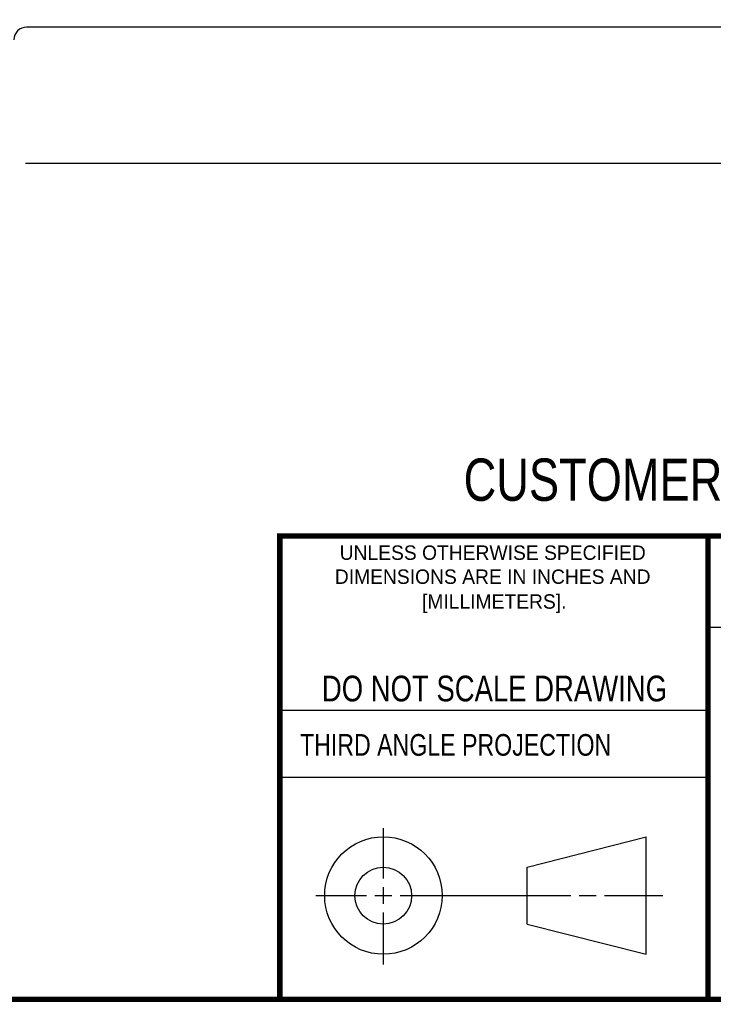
# Model space of a CAD drawing. Header units: inches. Extents: x 0.2 to 16.8, y 0.2 to 10.8.
# Tile 4 of 25: x 10.5 to 13.1, y 0.2 to 3.9. Entities that reach past the tile are written whole.
import ezdxf

# ---------------------------------------------------------------- set-up
doc = ezdxf.new("R2010")
doc.units = ezdxf.units.IN
doc.header["$LTSCALE"] = 0.935
doc.header["$MEASUREMENT"] = 0
doc.layers.get('0').update_dxf_attribs({"linetype": 'CONTINUOUS'})
doc.layers.add('DIMENSIONS', color=7, linetype='CONTINUOUS')
doc.styles.get("Standard").update_dxf_attribs({"font": 'txt', "width": 0.8})
doc.styles.add('TEXTSTYLE_2', font='txt')
doc.dimstyles.new('DIMSTYLE_2', dxfattribs={"dimtxt": 0.125, "dimasz": 0.18, "dimexe": 0.18, "dimexo": 0.0625, "dimgap": 0.09, "dimtad": 0, "dimtih": 1, "dimtoh": 1, "dimdec": 3, "dimzin": 4, "dimdsep": 46, "dimtxsty": 'STANDARD', "dimblk": '_FILLED', "dimblk1": '_FILLED', "dimblk2": '_FILLED', "dimcen": 0.09, "dimadec": 0, "dimazin": 0, "dimtp": 0.01, "dimtm": 0.01, "dimtfac": 1, "dimtdec": 3, "dimtofl": 0, "dimtmove": 0, "dimatfit": 3, "dimldrblk": '_FILLED', "dimfxl": 1, "dimtolj": 1, "dimtzin": 4, "dimarcsym": 0})

# ---------------------------------------------------------------- blocks, each defined once
blk = doc.blocks.new('_FILLED')
at = {"color": 0, "linetype": 'BYBLOCK'}
blk.add_solid([(0, 0), (-1, 0.174), (-1, -0.174)], dxfattribs=at)
blk = doc.blocks.new('*D14')
at = {"layer": 'DIMENSIONS', "color": 2, "linetype": 'CONTINUOUS'}
for p, q in [((14.0392, 7.7241), (15.1017, 7.7241)), ((14.9767, 7.7241), (14.9767, 5.6611)), ((14.9767, 3.3481), (14.9767, 5.4111)), ((10.5412, 3.3481), (15.1017, 3.3481))]:
    blk.add_line(p, q, dxfattribs=at)
at = {"layer": 'DIMENSIONS', "color": 2, "linetype": 'CONTINUOUS', "xscale": 0.18, "yscale": 0.18, "zscale": 0.18}
for p, rotation in [((14.9767, 7.7241), 90), ((14.9767, 3.3481), 270)]:
    blk.add_blockref('_FILLED', p, dxfattribs=dict(at, rotation=rotation))
at = {"layer": 'DIMENSIONS', "color": 2, "linetype": 'CONTINUOUS', "insert": (14.9767, 5.5986), "char_height": 0.125, "width": 1.425, "attachment_point": 2, "line_spacing_factor": 0.9}
blk.add_mtext('4.376{\\Ftxt.shx;\\W1.000000;\\H0.125000; }[111.15]', dxfattribs=at)

msp = doc.modelspace()

# ---------------------------------------------------------------- linework, layer by layer
at = {"color": 7, "linetype": 'CONTINUOUS'}
for p, q in [((13.9767, 3.8501), (10.5457, 3.8501)), ((12.3963, 0.7462), (12.8358, 0.859)), ((12.8358, 0.4248), (12.8358, 0.859)), ((12.3963, 0.5362), (12.3963, 0.7462)), ((12.3963, 0.5362), (12.8358, 0.4248))]:
    msp.add_line(p, q, dxfattribs=at)
at = {"color": 2, "linetype": 'CONTINUOUS'}
for p, q in [((13.0653, 1.6329), (16.75, 1.6329)), ((11.482, 1.3265), (13.0653, 1.3265)), ((13.0653, 1.0776), (11.482, 1.0776)), ((11.8648, 0.7044), (11.8648, 0.8912)), ((11.8648, 0.6106), (11.8648, 0.6731)), ((11.6146, 0.6419), (11.8023, 0.6419)), ((11.8335, 0.6419), (11.896, 0.6419)), ((11.9273, 0.6419), (12.5575, 0.6419)), ((12.5888, 0.6419), (12.6513, 0.6419)), ((12.6825, 0.6419), (12.8983, 0.6419)), ((11.8648, 0.3866), (11.8648, 0.5794))]:
    msp.add_line(p, q, dxfattribs=at)
at = {"color": 7, "linetype": 'CONTINUOUS', "const_width": 0.02}
for points in [[(11.4718, 1.9702), (16.75, 1.9707)], [(11.482, 0.25), (11.482, 1.9707)], [(13.0653, 1.9707), (13.0653, 0.2586)], [(0.25, 0.2586), (16.75, 0.2586)]]:
    msp.add_lwpolyline(points, dxfattribs=at)
at = {"color": 7, "linetype": 'CONTINUOUS'}
for centre, radius in [((11.8648, 0.6419), 0.2171), ((11.8642, 0.6412), 0.105)]:
    msp.add_circle(centre, radius, dxfattribs=at)
msp.add_arc((10.5457, 3.8031), 0.047, 90, 180, dxfattribs=at)

# ---------------------------------------------------------------- texts
at = {"color": 7, "linetype": 'CONTINUOUS', "attachment_point": 2, "line_spacing_factor": 0.9}
for s, insert, char_height, width in [('CUSTOMER DRAWING', (13.0668, 2.2564), 0.15625, 2), ('DO NOT SCALE DRAWING', (12.2754, 1.4542), 0.095, 1.52)]:
    msp.add_mtext(s, dxfattribs=dict(at, insert=insert, char_height=char_height, width=width))
at = {"color": 2, "linetype": 'CONTINUOUS', "char_height": 0.053254, "attachment_point": 2, "line_spacing_factor": 0.9, "style": 'TEXTSTYLE_2'}
for s, insert, width in [('UNLESS OTHERWISE SPECIFIED', (12.2688, 1.9352), 1.384604), ('DIMENSIONS ARE IN INCHES AND', (12.2688, 1.8465), 1.491112), ('[MILLIMETERS].', (12.2746, 1.7548), 0.745556)]:
    msp.add_mtext(s, dxfattribs=dict(at, insert=insert, width=width))
at = {"color": 2, "linetype": 'CONTINUOUS', "insert": (11.5564, 1.2384), "char_height": 0.08, "width": 1.408, "attachment_point": 1, "line_spacing_factor": 0.9}
msp.add_mtext('THIRD ANGLE PROJECTION', dxfattribs=at)

# ---------------------------------------------------------------- dimensions: what is measured, and where the dimension line sits
at = {"layer": 'DIMENSIONS', "color": 2, "linetype": 'CONTINUOUS'}
dim = msp.add_linear_dim(base=(14.9767, 3.3481), p1=(14.0392, 7.7241), p2=(10.5412, 3.3481), angle=270, dimstyle='DIMSTYLE_2', dxfattribs=at)
dim.commit()
dim.dimension.update_dxf_attribs({"geometry": '*D14', "text_midpoint": (14.8267, 5.5361), "dimtype": 160})

doc.saveas('drawing.dxf')
